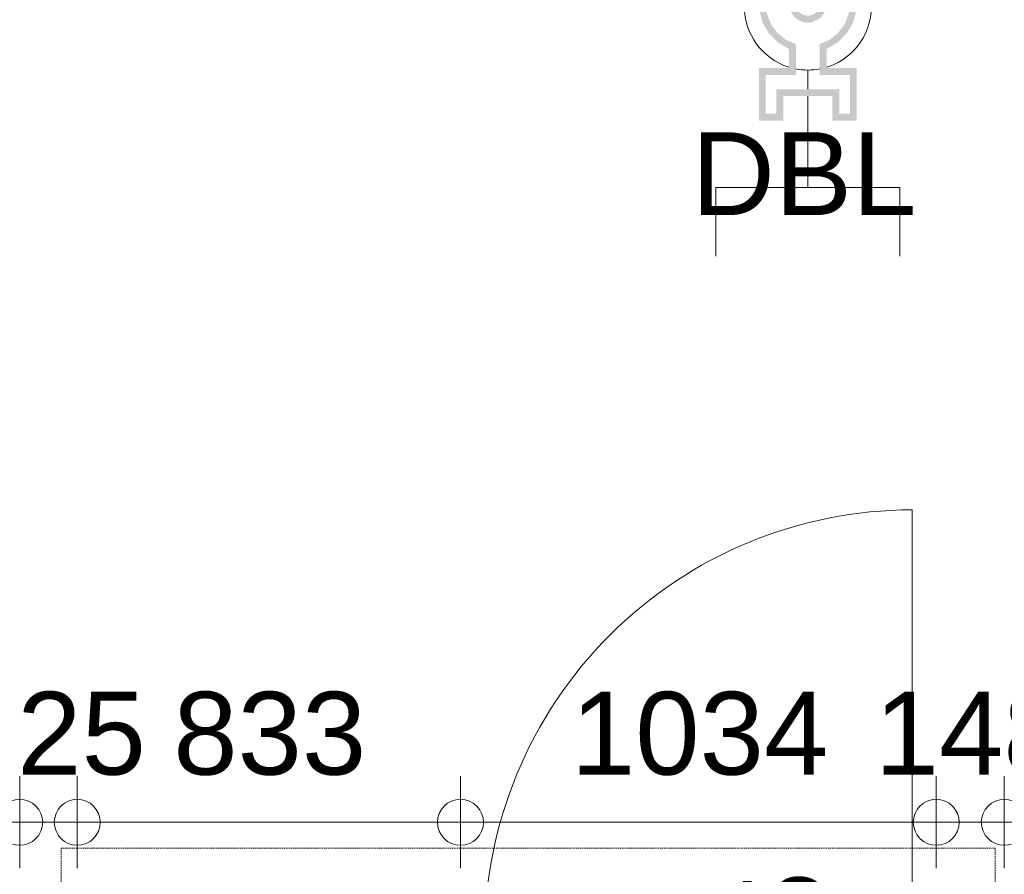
# Model space of a CAD drawing. Header units: millimetres. Extents: x 522 to 75900, y -25803 to 58941.
# Tile 11 of 134: x 12385 to 14525, y 25788 to 27645. Entities that reach past the tile are written whole.
import ezdxf

# ---------------------------------------------------------------- set-up
doc = ezdxf.new("R2010")
doc.units = ezdxf.units.MM
for name, pattern in [('Dash', [6.35, 3.175, -3.175]), ('Dot', [4.7625, 0, -4.7625]), ('Overhead', [3.96875, 2.38125, -1.5875])]:
    doc.linetypes.add(name, pattern=pattern)
for name, color, linetype, lineweight in [('00_Algemeen', 7, 'Dot', 9), ('00_Algemeen-100', 7, 'Continuous', 9), ('30_Kozijnen-ramen-deuren', 7, 'Continuous', 9), ('32_Trappen en balustraden', 7, 'Continuous', 9)]:
    doc.layers.add(name, color=color, linetype=linetype, lineweight=lineweight)
doc.styles.add('Arial', font='arial.ttf', dxfattribs={"height": 180})
doc.dimstyles.new('1_8mm_continuous_mm_zwart', dxfattribs={"dimscale": 304.8, "dimtxt": 183.646692, "dimasz": 0.328084, "dimexe": 0.328084, "dimexo": 0.0625, "dimgap": 0.164042, "dimtad": 1, "dimdec": 0, "dimzin": 0, "dimdsep": 46, "dimtxsty": 'Arial', "dimblk1": 'DOTBLANK', "dimblk2": 'DOTBLANK', "dimsah": 1, "dimcen": 0.09, "dimdle": 0.328084, "dimazin": 0, "dimtfac": 1, "dimtdec": 4, "dimtix": 1, "dimtmove": 0, "dimatfit": 3, "dimfxl": 0.328084, "dimfxlon": 1, "dimtvp": 1, "dimtolj": 1, "dimtzin": 0, "dimarcsym": 2})
doc.dimstyles.new('1_8mm_continuous_mm_zwart_3', dxfattribs={"dimscale": 304.8, "dimtxt": 183.646692, "dimasz": 0.328084, "dimexe": 0.328084, "dimexo": 0.0625, "dimgap": 0.164042, "dimtad": 1, "dimdec": 0, "dimzin": 0, "dimdsep": 46, "dimtxsty": 'Arial', "dimblk1": 'DOTBLANK', "dimblk2": 'DOTBLANK', "dimsah": 1, "dimcen": 0.09, "dimdle": 0.328084, "dimazin": 0, "dimtfac": 1, "dimtdec": 4, "dimtix": 1, "dimtmove": 0, "dimatfit": 3, "dimfxl": 0.328084, "dimfxlon": 1, "dimtvp": 1, "dimtolj": 1, "dimtzin": 0, "dimarcsym": 2})

# ---------------------------------------------------------------- blocks, each defined once
blk = doc.blocks.new('FRA-ULC-R12-W-UO_installatie_R20_rvt-1-100 - Plattegrond - Begane grond')
at = {"layer": '00_Algemeen', "color": 8, "linetype": 'Continuous', "lineweight": 18, "true_color": 0x7f7f7f}
for p, q in [((14098, 27494), (14098, 27535.7)), ((14098, 27280.1), (14098, 27479)), ((13898, 27280.1), (13898, 27131.2)), ((14298, 27280.1), (13898, 27280.1)), ((14298, 27280.1), (14298, 27131.2))]:
    blk.add_line(p, q, dxfattribs=at)
for start, end in [(287.5037, 180), (180, 252.4963), (259.1496, 280.8504)]:
    blk.add_arc((14098, 27673.8), 138.2, start, end, dxfattribs=at)
blk = doc.blocks.new('32_DO_deurblad_HT_vlak - standaard-8605714-100 - Plattegrond - Begane grond')
at = {"layer": '30_Kozijnen-ramen-deuren', "lineweight": 18}
for p, q in [((-399.3, 0), (-399.3, 55)), ((-399.3, 55), (530.7, 55)), ((530.7, 55), (530.7, 0)), ((530.7, 0), (-399.3, 0))]:
    blk.add_line(p, q, dxfattribs=at)
at = {"layer": '30_Kozijnen-ramen-deuren', "linetype": 'Dash'}
blk.add_line((501.9, 55), (517.9, 55), dxfattribs=at)
at = {"layer": '30_Kozijnen-ramen-deuren'}
for p, q in [((-399.3, -930), (-399.3, 0)), ((501.9, 0), (517.9, 0))]:
    blk.add_line(p, q, dxfattribs=at)
blk.add_arc((-399.3, 0), 930, 270, 0, dxfattribs=at)
blk = doc.blocks.new('65_DI_droge_blusleiding - Type 1-2490133-100 - Plattegrond - Begane grond')
at = {"layer": '00_Algemeen', "linetype": 'Continuous', "true_color": 0xbe3a34}
h = blk.add_hatch(color=15, dxfattribs=at)
h.paths.add_polyline_path([(-81.3, 360), (-106.4, 360), (-106.4, 246), (-40.9, 246), (-40.9, 204.5), (-64.9, 190.6), (-84.5, 171), (-98.3, 146.9), (-105.5, 120.1), (-105.4, 92.4), (-98.2, 65.6), (-81.3, 38.5), (-64.7, 21.9), (-40.7, 8.1), (-13.9, 0.9), (13.9, 0.9), (40.7, 8.1), (64.7, 21.9), (84.3, 41.6), (98.2, 65.6), (105.4, 92.4), (105.5, 120.1), (98.3, 146.9), (84.5, 171), (64.9, 190.6), (40.9, 204.5), (40.9, 246), (106.4, 246), (106.4, 360), (53.2, 360), (53.2, 306.8), (-53.2, 306.8), (-53.2, 360)], flags=0)
h.paths.add_polyline_path([(-81.3, 345), (-68.2, 345), (-68.2, 291.8), (68.2, 291.8), (68.2, 345), (91.4, 345), (91.4, 261), (25.9, 261), (25.9, 194), (47.5, 184.4), (65.9, 169.6), (80, 150.6), (88.6, 128.6), (91.4, 105.1), (88, 81.7), (78.7, 59.9), (64.1, 41.3), (45.3, 27), (23.4, 18.1), (0, 15), (-23.4, 18.1), (-45.3, 27), (-64.1, 41.3), (-78.7, 59.9), (-88, 81.7), (-91.4, 105.1), (-88.6, 128.6), (-80, 150.6), (-65.9, 169.6), (-47.5, 184.4), (-25.9, 194), (-25.9, 261), (-91.4, 261), (-91.4, 345)], flags=0)
h.paths.add_polyline_path([(0, 147.3), (-10.6, 145.9), (-23.7, 139.3), (-28.9, 135.3), (-35.4, 126.8), (-39.5, 117), (-40.9, 106.4), (-39.5, 95.8), (-35.4, 85.9), (-28.9, 77.4), (-20.5, 70.9), (-10.6, 66.8), (0, 65.5), (10.6, 66.8), (20.5, 70.9), (28.9, 77.4), (35.4, 85.9), (39.5, 95.8), (40.9, 106.4), (39.5, 117), (35.4, 126.8), (28.9, 135.3), (20.5, 141.8), (10.6, 145.9)], flags=0)
h.paths.add_polyline_path([(0, 132.3), (6.7, 131.4), (13, 128.8), (18.3, 124.7), (22.4, 119.3), (25, 113.1), (25.9, 106.4), (25, 99.7), (22.4, 93.4), (18.3, 88), (13, 83.9), (6.7, 81.3), (0, 80.5), (-6.7, 81.3), (-13, 83.9), (-18.3, 88), (-22.4, 93.4), (-25, 99.7), (-25.9, 106.4), (-25, 113.1), (-22.4, 119.3), (-18.3, 124.7), (-13, 128.8), (-6.7, 131.4)], flags=0)
blk = doc.blocks.new('DIMBLOCK20-100 - Plattegrond - Begane grond')
at = {"layer": '00_Algemeen-100', "transparency": 16777216}
for p, q in [((14240.2, 25519.8), (14240.2, 25744.8)), ((14140.2, 25644.8), (14340.2, 25644.8)), ((14240.2, 25644.8), (14140.2, 25644.8)), ((14140.2, 25519.8), (14340.2, 25519.8)), ((14240.2, 25519.8), (14140.2, 25519.8))]:
    blk.add_line(p, q, dxfattribs=at)
for centre in [(14240.2, 25644.8), (14240.2, 25519.8)]:
    blk.add_circle(centre, 50, dxfattribs=at)
at = {"layer": '00_Algemeen-100', "color": 0, "transparency": 16777216, "insert": (13956.5, 25374.7), "char_height": 180, "width": 498.389, "attachment_point": 1, "rotation": 90, "line_spacing_factor": 0.941778, "style": 'Arial'}
blk.add_mtext('125', dxfattribs=at)
blk = doc.blocks.new('_DotBlank')
at = {"color": 0, "linetype": 'ByBlock', "lineweight": -2}
blk.add_line((-0.5, 0), (-1, 0), dxfattribs=at)
blk.add_circle((0, 0), 0.5, dxfattribs=at)
blk = doc.blocks.new('DIMBLOCK366-100 - Plattegrond - Begane grond')
at = {"layer": '00_Algemeen-100', "transparency": 16777216}
for p, q in [((14525, 25800.8), (14525, 26000.8)), ((19270, 25800.8), (19270, 26000.8)), ((19370, 25900.8), (14525, 25900.8)), ((14525, 25900.8), (14525, 25800.8)), ((19270, 25900.8), (19270, 25800.8))]:
    blk.add_line(p, q, dxfattribs=at)
for centre in [(14525, 25900.8), (19270, 25900.8)]:
    blk.add_circle(centre, 50, dxfattribs=at)
at = {"layer": '00_Algemeen-100', "color": 0, "transparency": 16777216, "insert": (16620.6, 26184.4), "char_height": 180, "width": 664.518, "attachment_point": 1, "line_spacing_factor": 0.941778, "style": 'Arial'}
blk.add_mtext('4745', dxfattribs=at)
blk = doc.blocks.new('DIMBLOCK367-100 - Plattegrond - Begane grond')
at = {"layer": '00_Algemeen-100', "transparency": 16777216}
for p, q in [((14377, 25800.8), (14377, 26000.8)), ((14525, 25800.8), (14525, 26000.8)), ((14525, 25900.8), (14377, 25900.8)), ((14377, 25900.8), (14377, 25800.8)), ((14525, 25900.8), (14525, 25800.8))]:
    blk.add_line(p, q, dxfattribs=at)
for centre in [(14377, 25900.8), (14525, 25900.8)]:
    blk.add_circle(centre, 50, dxfattribs=at)
at = {"layer": '00_Algemeen-100', "color": 0, "transparency": 16777216, "insert": (14243.3, 26184.4), "char_height": 180, "width": 498.389, "attachment_point": 1, "line_spacing_factor": 0.941778, "style": 'Arial'}
blk.add_mtext('148', dxfattribs=at)
blk = doc.blocks.new('DIMBLOCK368-100 - Plattegrond - Begane grond')
at = {"layer": '00_Algemeen-100', "transparency": 16777216}
for p, q in [((13343, 25800.8), (13343, 26000.8)), ((14377, 25800.8), (14377, 26000.8)), ((14377, 25900.8), (13343, 25900.8)), ((13343, 25900.8), (13343, 25800.8)), ((14377, 25900.8), (14377, 25800.8))]:
    blk.add_line(p, q, dxfattribs=at)
for centre in [(13343, 25900.8), (14377, 25900.8)]:
    blk.add_circle(centre, 50, dxfattribs=at)
at = {"layer": '00_Algemeen-100', "color": 0, "transparency": 16777216, "insert": (13583.1, 26184.4), "char_height": 180, "width": 664.518, "attachment_point": 1, "line_spacing_factor": 0.941778, "style": 'Arial'}
blk.add_mtext('1034', dxfattribs=at)
blk = doc.blocks.new('DIMBLOCK369-100 - Plattegrond - Begane grond')
at = {"layer": '00_Algemeen-100', "transparency": 16777216}
for p, q in [((12510, 25800.8), (12510, 26000.8)), ((13343, 25800.8), (13343, 26000.8)), ((13343, 25900.8), (12510, 25900.8)), ((12510, 25900.8), (12510, 25800.8)), ((13343, 25900.8), (13343, 25800.8))]:
    blk.add_line(p, q, dxfattribs=at)
for centre in [(12510, 25900.8), (13343, 25900.8)]:
    blk.add_circle(centre, 50, dxfattribs=at)
at = {"layer": '00_Algemeen-100', "color": 0, "transparency": 16777216, "insert": (12718.8, 26184.4), "char_height": 180, "width": 498.389, "attachment_point": 1, "line_spacing_factor": 0.941778, "style": 'Arial'}
blk.add_mtext('833', dxfattribs=at)
blk = doc.blocks.new('DIMBLOCK370-100 - Plattegrond - Begane grond')
at = {"layer": '00_Algemeen-100', "transparency": 16777216}
for p, q in [((12385, 25800.8), (12385, 26000.8)), ((12510, 25800.8), (12510, 26000.8)), ((12510, 25900.8), (12385, 25900.8)), ((12385, 25900.8), (12385, 25800.8)), ((12510, 25900.8), (12510, 25800.8))]:
    blk.add_line(p, q, dxfattribs=at)
for centre in [(12385, 25900.8), (12510, 25900.8)]:
    blk.add_circle(centre, 50, dxfattribs=at)
at = {"layer": '00_Algemeen-100', "color": 0, "transparency": 16777216, "insert": (12239.8, 26184.4), "char_height": 180, "width": 498.389, "attachment_point": 1, "line_spacing_factor": 0.941778, "style": 'Arial'}
blk.add_mtext('125', dxfattribs=at)
blk = doc.blocks.new('DIMBLOCK371-100 - Plattegrond - Begane grond')
at = {"layer": '00_Algemeen-100', "transparency": 16777216}
for p, q in [((10125.5, 25800.8), (10125.5, 26000.8)), ((12385, 25800.8), (12385, 26000.8)), ((12385, 25900.8), (10025.5, 25900.8)), ((10125.5, 25900.8), (10125.5, 25800.8)), ((12385, 25900.8), (12385, 25800.8))]:
    blk.add_line(p, q, dxfattribs=at)
for centre in [(10125.5, 25900.8), (12385, 25900.8)]:
    blk.add_circle(centre, 50, dxfattribs=at)
at = {"layer": '00_Algemeen-100', "color": 0, "transparency": 16777216, "insert": (10978.4, 26184.4), "char_height": 180, "width": 664.518, "attachment_point": 1, "line_spacing_factor": 0.941778, "style": 'Arial'}
blk.add_mtext('2260', dxfattribs=at)

msp = doc.modelspace()

# ---------------------------------------------------------------- linework, layer by layer
at = {"layer": '32_Trappen en balustraden', "linetype": 'Overhead'}
for p, q in [((12475, 25844.8), (14505, 25844.8)), ((12475, 22904.8), (12475, 25844.8)), ((14505, 22904.8), (14505, 25844.8))]:
    msp.add_line(p, q, dxfattribs=at)

# ---------------------------------------------------------------- block references
at = {"lineweight": 5}
msp.add_blockref('FRA-ULC-R12-W-UO_installatie_R20_rvt-1-100 - Plattegrond - Begane grond', (0, 0), dxfattribs=at)
at = {"layer": '00_Algemeen', "color": 15, "linetype": 'Continuous', "true_color": 0xbe3a34, "rotation": 180}
msp.add_blockref('65_DI_droge_blusleiding - Type 1-2490133-100 - Plattegrond - Begane grond', (14098, 27785.8), dxfattribs=at)
at = {"layer": '30_Kozijnen-ramen-deuren', "rotation": 180}
msp.add_blockref('32_DO_deurblad_HT_vlak - standaard-8605714-100 - Plattegrond - Begane grond', (13925.7, 25649.8), dxfattribs=at)

# ---------------------------------------------------------------- texts
at = {"layer": '00_Algemeen', "color": 1, "linetype": 'Continuous', "true_color": 0xff0000, "insert": (13844.8, 27400.5), "char_height": 180, "width": 585.232, "attachment_point": 1, "style": 'Arial'}
msp.add_mtext('DBL', dxfattribs=at)

# ---------------------------------------------------------------- dimensions: what is measured, and where the dimension line sits
at = {"layer": '00_Algemeen', "linetype": 'Continuous'}
for base, p1, p2, override, picture, middle in [((10125.5, 25900.7575386), (12385, 25800.7575386), (10125.5, 25800.7575386), {"dimpost": '<>', "dimfxl": 2259.5}, 'DIMBLOCK371-100 - Plattegrond - Begane grond', (11255.25, 26042.6606769)), ((12385, 25900.8), (12510, 25800.8), (12385, 25800.8), {"dimpost": '<>', "dimfxl": 125}, 'DIMBLOCK370-100 - Plattegrond - Begane grond', (12447.5, 26042.7)), ((12510, 25900.8), (13343, 25800.8), (12510, 25800.8), {"dimpost": '<>', "dimfxl": 832.973655}, 'DIMBLOCK369-100 - Plattegrond - Begane grond', (12926.5, 26042.7)), ((13343, 25900.8), (14377, 25800.8), (13343, 25800.8), {"dimpost": '<>', "dimfxl": 1034}, 'DIMBLOCK368-100 - Plattegrond - Begane grond', (13860, 26042.7)), ((14377, 25900.8), (14525, 25800.8), (14377, 25800.8), {"dimpost": '<>', "dimfxl": 148.026345}, 'DIMBLOCK367-100 - Plattegrond - Begane grond', (14451, 26042.7)), ((14525, 25900.8), (19270, 25800.8), (14525, 25800.8), {"dimpost": '<>', "dimfxl": 4745.009952}, 'DIMBLOCK366-100 - Plattegrond - Begane grond', (16897.5, 26042.3))]:
    dim = msp.add_linear_dim(base=base, p1=p1, p2=p2, dimstyle='1_8mm_continuous_mm_zwart_3', override=override, dxfattribs=at)
    dim.commit()
    dim.dimension.update_dxf_attribs({"geometry": picture, "text_midpoint": middle})
dim = msp.add_linear_dim(base=(14240.2, 25644.8), p1=(14140.2, 25519.8), p2=(14140.2, 25644.8), angle=90, dimstyle='1_8mm_continuous_mm_zwart', override={"dimpost": '<>', "dimfxl": 125}, dxfattribs=at)
dim.commit()
dim.dimension.update_dxf_attribs({"geometry": 'DIMBLOCK20-100 - Plattegrond - Begane grond', "text_midpoint": (14098.3, 25582.3)})

doc.saveas('drawing.dxf')
